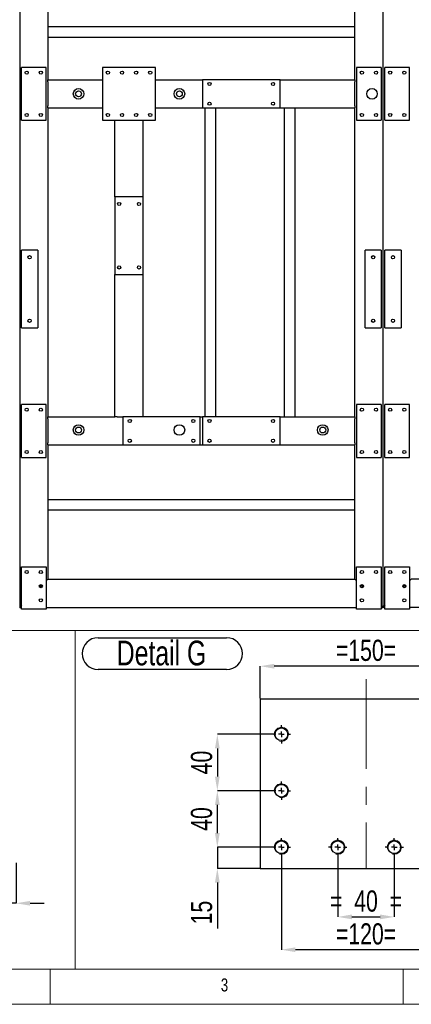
# Model space of a CAD drawing. Header units: millimetres. Extents: x 5 to 1226, y 5 to 415.
# Tile 2 of 61: x 93 to 148, y 5 to 144. Entities that reach past the tile are written whole.
import ezdxf

# ---------------------------------------------------------------- set-up
doc = ezdxf.new("R2010")
doc.units = ezdxf.units.MM
doc.header["$PDSIZE"] = -1
doc.linetypes.add('CENTERX2', pattern=[20.32, 12.7, -2.54, 2.54, -2.54])
for name, color, linetype in [('COTES', 1, 'Continuous'), ('NOTES', 6, 'Continuous'), ('TRAIT-FINS', 9, 'Continuous'), ('TRAIT-MIXTES', 3, 'CENTERX2')]:
    doc.layers.add(name, color=color, linetype=linetype)
doc.layers.add('TRAIT-FORT', color=4, linetype='Continuous', lineweight=25)
doc.styles.add('SLDTEXTSTYLE0', font='TXT', dxfattribs={"width": 0.75})
doc.dimstyles.new('SLDDIMSTYLE5', dxfattribs={"dimtxt": 3, "dimasz": 2, "dimexe": 0, "dimexo": 0.0625, "dimgap": 0.75, "dimtad": 1, "dimdec": 0, "dimlfac": 5, "dimrnd": 1e-09, "dimzin": 12, "dimdsep": 46, "dimtxsty": 'SLDTEXTSTYLE0', "dimsah": 1, "dimcen": 0.09, "dimadec": 0, "dimazin": 3, "dimtfac": 1, "dimtdec": 0, "dimtofl": 0, "dimtmove": 0, "dimatfit": 3, "dimfxl": 1, "dimfrac": 2, "dimtolj": 1, "dimtzin": 12, "dimarcsym": 0})
doc.dimstyles.new('SLDDIMSTYLE6', dxfattribs={"dimtxt": 3, "dimasz": 2, "dimexe": 0, "dimexo": 0.0625, "dimgap": 0.75, "dimtad": 1, "dimdec": 0, "dimlfac": 5, "dimrnd": 1e-09, "dimzin": 12, "dimdsep": 46, "dimtxsty": 'SLDTEXTSTYLE0', "dimsah": 1, "dimcen": 0.09, "dimadec": 0, "dimazin": 3, "dimtfac": 1, "dimtdec": 0, "dimtmove": 0, "dimatfit": 0, "dimfxl": 1, "dimfrac": 2, "dimtolj": 1, "dimtzin": 12, "dimarcsym": 0})

# ---------------------------------------------------------------- blocks, each defined once
blk = doc.blocks.new('_D_107')
at = {"layer": 'COTES', "color": 0, "lineweight": -2, "transparency": 16777216}
for p, q in [((137.74, 25.89), (137.74, 17.38)), ((145.74, 25.89), (145.74, 17.38)), ((139.74, 17.38), (143.74, 17.38))]:
    blk.add_line(p, q, dxfattribs=at)
at = {"layer": 'COTES', "color": 0, "transparency": 16777216}
for points in [[(139.74, 17.72), (139.74, 17.05), (137.74, 17.38)], [(143.74, 17.72), (143.74, 17.05), (145.74, 17.38)]]:
    blk.add_solid(points, dxfattribs=at)
at = {"layer": 'Defpoints', "color": 0, "transparency": 16777216}
for p in [(137.74, 25.95), (145.74, 25.95), (145.74, 17.38)]:
    blk.add_point(p, dxfattribs=at)
at = {"layer": 'COTES', "color": 0, "transparency": 16777216, "insert": (141.74, 21.13), "char_height": 3, "attachment_point": 2, "style": 'SLDTEXTSTYLE0'}
blk.add_mtext('\\A1;=  40  =', dxfattribs=at)
blk = doc.blocks.new('_D_108')
at = {"layer": 'COTES', "color": 0, "lineweight": -2, "transparency": 16777216}
for p, q in [((129.74, 25.89), (129.74, 12.73)), ((153.74, 25.89), (153.74, 12.73)), ((151.74, 12.73), (131.74, 12.73))]:
    blk.add_line(p, q, dxfattribs=at)
at = {"layer": 'COTES', "color": 0, "transparency": 16777216}
for points in [[(131.74, 13.07), (131.74, 12.4), (129.74, 12.73)], [(151.74, 13.07), (151.74, 12.4), (153.74, 12.73)]]:
    blk.add_solid(points, dxfattribs=at)
at = {"layer": 'Defpoints', "color": 0, "transparency": 16777216}
for p in [(129.74, 25.95), (153.74, 25.95), (129.74, 12.73)]:
    blk.add_point(p, dxfattribs=at)
at = {"layer": 'COTES', "color": 0, "transparency": 16777216, "insert": (141.74, 16.48), "char_height": 3, "attachment_point": 2, "style": 'SLDTEXTSTYLE0'}
blk.add_mtext('\\A1;=120=', dxfattribs=at)
blk = doc.blocks.new('_D_109')
at = {"layer": 'COTES', "color": 0, "lineweight": -2, "transparency": 16777216}
for p, q in [((120.67, 29.25), (120.67, 31.25)), ((128.38, 27.25), (120.67, 27.25)), ((120.67, 27.25), (120.67, 24.25)), ((126.68, 24.25), (120.67, 24.25)), ((120.67, 22.25), (120.67, 15.75))]:
    blk.add_line(p, q, dxfattribs=at)
at = {"layer": 'COTES', "color": 0, "transparency": 16777216}
for points in [[(120.33, 29.25), (121, 29.25), (120.67, 27.25)], [(120.33, 22.25), (121, 22.25), (120.67, 24.25)]]:
    blk.add_solid(points, dxfattribs=at)
at = {"layer": 'Defpoints', "color": 0, "transparency": 16777216}
for p in [(128.44, 27.25), (120.67, 24.25), (126.74, 24.25)]:
    blk.add_point(p, dxfattribs=at)
at = {"layer": 'COTES', "color": 0, "transparency": 16777216, "insert": (116.92, 18), "char_height": 3, "attachment_point": 2, "rotation": 90, "style": 'SLDTEXTSTYLE0'}
blk.add_mtext('\\A1;15', dxfattribs=at)
blk = doc.blocks.new('_D_110')
at = {"layer": 'COTES', "color": 0, "lineweight": -2, "transparency": 16777216}
for p, q in [((128.38, 35.25), (120.67, 35.25)), ((120.67, 29.25), (120.67, 33.25)), ((128.38, 27.25), (120.67, 27.25))]:
    blk.add_line(p, q, dxfattribs=at)
at = {"layer": 'COTES', "color": 0, "transparency": 16777216}
for points in [[(120.33, 33.25), (121, 33.25), (120.67, 35.25)], [(120.33, 29.25), (121, 29.25), (120.67, 27.25)]]:
    blk.add_solid(points, dxfattribs=at)
at = {"layer": 'Defpoints', "color": 0, "transparency": 16777216}
for p in [(120.67, 35.25), (128.44, 35.25), (128.44, 27.25)]:
    blk.add_point(p, dxfattribs=at)
at = {"layer": 'COTES', "color": 0, "transparency": 16777216, "insert": (116.92, 31.25), "char_height": 3, "attachment_point": 2, "rotation": 90, "style": 'SLDTEXTSTYLE0'}
blk.add_mtext('\\A1;40', dxfattribs=at)
blk = doc.blocks.new('_D_111')
at = {"layer": 'COTES', "color": 0, "lineweight": -2, "transparency": 16777216}
for p, q in [((128.38, 43.25), (120.67, 43.25)), ((120.67, 41.25), (120.67, 37.25)), ((128.38, 35.25), (120.67, 35.25))]:
    blk.add_line(p, q, dxfattribs=at)
at = {"layer": 'COTES', "color": 0, "transparency": 16777216}
for points in [[(120.33, 41.25), (121, 41.25), (120.67, 43.25)], [(120.33, 37.25), (121, 37.25), (120.67, 35.25)]]:
    blk.add_solid(points, dxfattribs=at)
at = {"layer": 'Defpoints', "color": 0, "transparency": 16777216}
for p in [(128.44, 43.25), (120.67, 35.25), (128.44, 35.25)]:
    blk.add_point(p, dxfattribs=at)
at = {"layer": 'COTES', "color": 0, "transparency": 16777216, "insert": (116.92, 39.25), "char_height": 3, "attachment_point": 2, "rotation": 90, "style": 'SLDTEXTSTYLE0'}
blk.add_mtext('\\A1;40', dxfattribs=at)
blk = doc.blocks.new('_D_113')
at = {"layer": 'COTES', "color": 0, "lineweight": -2, "transparency": 16777216}
for p, q in [((126.74, 48.31), (126.74, 52.9)), ((154.74, 52.9), (128.74, 52.9)), ((156.74, 48.31), (156.74, 52.9))]:
    blk.add_line(p, q, dxfattribs=at)
at = {"layer": 'COTES', "color": 0, "transparency": 16777216}
for points in [[(128.74, 53.23), (128.74, 52.56), (126.74, 52.9)], [(154.74, 53.23), (154.74, 52.56), (156.74, 52.9)]]:
    blk.add_solid(points, dxfattribs=at)
at = {"layer": 'Defpoints', "color": 0, "transparency": 16777216}
for p in [(126.74, 52.9), (126.74, 48.25), (156.74, 48.25)]:
    blk.add_point(p, dxfattribs=at)
at = {"layer": 'COTES', "color": 0, "transparency": 16777216, "insert": (141.74, 56.65), "char_height": 3, "attachment_point": 2, "style": 'SLDTEXTSTYLE0'}
blk.add_mtext('\\A1;=150=', dxfattribs=at)
blk = doc.blocks.new('SW_NOTE_33')
at = {"layer": 'NOTES', "color": 0}
for p, q in [((-0.08, 4.93), (18.14, 4.93)), ((18.14, 0.43), (-0.08, 0.43))]:
    blk.add_line(p, q, dxfattribs=at)
for centre, start, end in [((-0.08, 2.68), 90, 270), ((18.14, 2.68), 270, 90)]:
    blk.add_arc(centre, 2.25, start, end, dxfattribs=at)
at = {"layer": 'NOTES', "color": 0, "insert": (8.91, 4.51), "char_height": 3.5, "attachment_point": 2, "style": 'SLDTEXTSTYLE0'}
blk.add_mtext('Detail G', dxfattribs=at)
blk = doc.blocks.new('SW_CENTERMARKSYMBOL_68')
at = {"layer": 'TRAIT-MIXTES', "color": 0}
for p, q in [((-0.8, 0), (-1.3, 0)), ((0, 0), (-0.4, 0)), ((0, 0.8), (0, 1.3)), ((0, 0), (0, 0.4)), ((0, 0), (0, -0.4)), ((0, 0), (0.4, 0)), ((0.8, 0), (1.3, 0)), ((0, -0.8), (0, -1.3))]:
    blk.add_line(p, q, dxfattribs=at)
blk = doc.blocks.new('SW_CENTERMARKSYMBOL_69')
at = {"layer": 'TRAIT-MIXTES', "color": 0}
for p, q in [((-0.8, 0), (-1.3, 0)), ((0, 0), (-0.4, 0)), ((0, 0.8), (0, 1.3)), ((0, 0), (0, 0.4)), ((0, 0), (0, -0.4)), ((0, 0), (0.4, 0)), ((0.8, 0), (1.3, 0)), ((0, -0.8), (0, -1.3))]:
    blk.add_line(p, q, dxfattribs=at)
blk = doc.blocks.new('SW_CENTERMARKSYMBOL_70')
at = {"layer": 'TRAIT-MIXTES', "color": 0}
for p, q in [((-0.8, 0), (-1.3, 0)), ((0, 0), (-0.4, 0)), ((0, 0.8), (0, 1.3)), ((0, 0), (0, 0.4)), ((0, 0), (0, -0.4)), ((0, 0), (0.4, 0)), ((0.8, 0), (1.3, 0)), ((0, -0.8), (0, -1.3))]:
    blk.add_line(p, q, dxfattribs=at)
blk = doc.blocks.new('SW_CENTERMARKSYMBOL_71')
at = {"layer": 'TRAIT-MIXTES', "color": 0}
for p, q in [((-0.8, 0), (-1.3, 0)), ((0, 0), (-0.4, 0)), ((0, 0.8), (0, 1.3)), ((0, 0), (0, 0.4)), ((0, 0), (0, -0.4)), ((0, 0), (0.4, 0)), ((0.8, 0), (1.3, 0)), ((0, -0.8), (0, -1.3))]:
    blk.add_line(p, q, dxfattribs=at)
blk = doc.blocks.new('SW_CENTERMARKSYMBOL_72')
at = {"layer": 'TRAIT-MIXTES', "color": 0}
for p, q in [((-0.8, 0), (-1.3, 0)), ((0, 0), (-0.4, 0)), ((0, 0.8), (0, 1.3)), ((0, 0), (0, 0.4)), ((0, 0), (0, -0.4)), ((0, 0), (0.4, 0)), ((0.8, 0), (1.3, 0)), ((0, -0.8), (0, -1.3))]:
    blk.add_line(p, q, dxfattribs=at)
blk = doc.blocks.new('_D_121')
at = {"layer": 'COTES', "color": 0, "lineweight": -2, "transparency": 16777216}
for p, q in [((89.74, 25.02), (89.74, 19.31)), ((92.14, 25.02), (92.14, 19.31)), ((87.74, 19.31), (81.24, 19.31)), ((92.14, 19.31), (89.74, 19.31)), ((94.14, 19.31), (96.14, 19.31))]:
    blk.add_line(p, q, dxfattribs=at)
at = {"layer": 'COTES', "color": 0, "transparency": 16777216}
for points in [[(87.74, 19.65), (87.74, 18.98), (89.74, 19.31)], [(94.14, 19.65), (94.14, 18.98), (92.14, 19.31)]]:
    blk.add_solid(points, dxfattribs=at)
at = {"layer": 'Defpoints', "color": 0, "transparency": 16777216}
for p in [(89.74, 25.08), (92.14, 25.08), (89.74, 19.31)]:
    blk.add_point(p, dxfattribs=at)
at = {"layer": 'COTES', "color": 0, "transparency": 16777216, "insert": (83.49, 23.06), "char_height": 3, "attachment_point": 2, "style": 'SLDTEXTSTYLE0'}
blk.add_mtext('\\A1;12', dxfattribs=at)

msp = doc.modelspace()

# ---------------------------------------------------------------- linework, layer by layer
at = {"lineweight": 18}
for p, q in [((10, 57.95), (256.3179, 57.95)), ((100.5161, 57.95), (100.5161, 10)), ((100.5161, 10), (100.5161, 57.95)), ((10, 10), (100.5161, 10)), ((10, 10), (584, 10)), ((97, 10), (97, 5)), ((100.5161, 10), (256.3179, 10)), ((147, 5), (147, 10)), ((5, 5), (589, 5))]:
    msp.add_line(p, q, dxfattribs=at)
at = {"layer": 'TRAIT-FINS'}
for centre in [(101.003, 133.9874), (115.29, 133.9874), (142.5904, 133.9874), (142.5904, 133.9874), (101.003, 86.3627), (115.29, 86.3627), (135.6056, 86.3627)]:
    msp.add_circle(centre, 0.75, dxfattribs=at)
at = {"layer": 'TRAIT-FINS', "lineweight": 18}
for centre in [(129.743, 43.2502), (129.743, 35.2502), (129.743, 27.2502), (137.743, 27.2502), (145.743, 27.2502)]:
    msp.add_arc(centre, 1, 255, 195, dxfattribs=at)
at = {"layer": 'TRAIT-FORT', "lineweight": 25}
for p, q in [((92.6582, 204.7383), (92.6582, 61.2383)), ((144.1582, 61.2383), (144.1582, 204.7383)), ((96.6582, 200.7383), (96.6582, 135.9883)), ((140.1582, 135.9883), (140.1582, 200.7383)), ((140.1582, 143.4883), (96.6582, 143.4883)), ((140.1582, 141.9883), (96.6582, 141.9883)), ((92.9082, 130.2383), (92.9082, 137.7383)), ((96.4082, 137.7383), (92.9082, 137.7383)), ((96.4082, 130.2383), (96.4082, 137.7383)), ((104.4082, 137.7383), (104.4082, 130.2383)), ((111.9082, 137.7383), (104.4082, 137.7383)), ((111.9082, 130.2383), (111.9082, 137.7383)), ((143.9082, 137.7383), (140.4082, 137.7383)), ((140.4082, 137.7383), (140.4082, 130.2383)), ((143.9082, 137.7383), (143.9082, 130.2383)), ((144.4082, 130.2383), (144.4082, 137.7383)), ((147.9082, 137.7383), (144.4082, 137.7383)), ((147.9082, 130.2383), (147.9082, 137.7383)), ((96.6582, 135.9883), (104.4082, 135.9883)), ((96.6582, 135.6883), (96.6582, 135.9883)), ((96.6582, 135.6883), (96.6582, 132.2883)), ((111.9082, 135.9883), (118.5582, 135.9883)), ((118.5582, 135.9883), (118.5582, 131.9883)), ((129.5582, 135.9883), (118.5582, 135.9883)), ((129.5582, 135.9883), (140.1582, 135.9883)), ((129.5582, 131.9883), (129.5582, 135.9883)), ((140.1582, 135.9883), (140.1582, 135.6883)), ((140.1582, 132.2883), (140.1582, 135.6883)), ((96.6582, 131.9883), (96.6582, 132.2883)), ((96.6582, 131.9883), (104.4082, 131.9883)), ((96.6582, 131.9883), (96.6582, 88.2383)), ((111.9082, 131.9883), (118.5582, 131.9883)), ((118.5582, 131.9883), (129.5582, 131.9883)), ((118.9082, 131.9883), (118.9082, 88.2383)), ((120.4082, 131.9883), (120.4082, 88.2383)), ((129.5582, 131.9883), (140.1582, 131.9883)), ((130.1582, 131.9883), (130.1582, 88.2383)), ((131.6582, 131.9883), (131.6582, 88.2383)), ((140.1582, 132.2883), (140.1582, 131.9883)), ((140.1582, 88.2383), (140.1582, 131.9883)), ((92.9082, 130.2383), (96.4082, 130.2383)), ((104.4082, 130.2383), (111.9082, 130.2383)), ((106.1582, 119.3883), (106.1582, 130.2383)), ((110.1582, 119.3883), (110.1582, 130.2383)), ((140.4082, 130.2383), (143.9082, 130.2383)), ((144.4082, 130.2383), (147.9082, 130.2383)), ((106.1582, 119.3883), (106.1582, 108.3883)), ((110.1582, 119.3883), (106.1582, 119.3883)), ((110.1582, 108.3883), (110.1582, 119.3883)), ((95.2082, 111.8383), (92.9082, 111.8383)), ((92.9082, 100.8383), (92.9082, 111.8383)), ((95.2082, 111.8383), (95.2082, 100.8383)), ((143.9082, 111.8383), (141.6082, 111.8383)), ((141.6082, 100.8383), (141.6082, 111.8383)), ((143.9082, 111.8383), (143.9082, 100.8383)), ((144.4082, 100.8383), (144.4082, 111.8383)), ((146.7082, 111.8383), (144.4082, 111.8383)), ((146.7082, 111.8383), (146.7082, 100.8383)), ((106.1582, 108.3883), (110.1582, 108.3883)), ((106.1582, 88.2383), (106.1582, 108.3883)), ((110.1582, 88.2383), (110.1582, 108.3883)), ((92.9082, 100.8383), (95.2082, 100.8383)), ((141.6082, 100.8383), (143.9082, 100.8383)), ((144.4082, 100.8383), (146.7082, 100.8383)), ((92.9082, 82.4883), (92.9082, 89.9883)), ((96.4082, 89.9883), (92.9082, 89.9883)), ((96.4082, 82.4883), (96.4082, 89.9883)), ((143.9082, 89.9883), (140.4082, 89.9883)), ((140.4082, 89.9883), (140.4082, 82.4883)), ((143.9082, 89.9883), (143.9082, 82.4883)), ((144.4082, 82.4883), (144.4082, 89.9883)), ((147.9082, 89.9883), (144.4082, 89.9883)), ((147.9082, 82.4883), (147.9082, 89.9883)), ((96.6582, 88.2383), (106.1582, 88.2383)), ((96.6582, 87.9383), (96.6582, 88.2383)), ((96.6582, 87.9383), (96.6582, 84.5383)), ((106.4582, 88.2383), (106.1582, 88.2383)), ((106.4582, 88.2383), (107.2582, 88.2383)), ((107.2582, 88.2383), (107.2582, 84.2383)), ((118.2582, 88.2383), (107.2582, 88.2383)), ((118.2582, 88.2383), (118.5582, 88.2383)), ((118.2582, 84.2383), (118.2582, 88.2383)), ((118.5582, 88.2383), (118.5582, 84.2383)), ((129.5582, 88.2383), (118.5582, 88.2383)), ((129.5582, 88.2383), (140.1582, 88.2383)), ((129.5582, 84.2383), (129.5582, 88.2383)), ((140.1582, 88.2383), (140.1582, 87.9383)), ((140.1582, 84.5383), (140.1582, 87.9383)), ((96.6582, 84.2383), (96.6582, 84.5383)), ((96.6582, 84.2383), (107.2582, 84.2383)), ((96.6582, 84.2383), (96.6582, 65.2383)), ((107.2582, 84.2383), (118.2582, 84.2383)), ((118.2582, 84.2383), (118.5582, 84.2383)), ((118.5582, 84.2383), (129.5582, 84.2383)), ((129.5582, 84.2383), (140.1582, 84.2383)), ((140.1582, 84.5383), (140.1582, 84.2383)), ((140.1582, 65.2383), (140.1582, 84.2383)), ((92.9082, 82.4883), (96.4082, 82.4883)), ((140.4082, 82.4883), (143.9082, 82.4883)), ((144.4082, 82.4883), (147.9082, 82.4883)), ((140.1582, 76.4883), (96.6582, 76.4883)), ((140.1582, 74.9883), (96.6582, 74.9883)), ((92.9082, 66.9883), (96.4082, 66.9883)), ((92.9082, 60.9883), (92.9082, 66.9883)), ((96.4082, 66.9883), (96.4082, 60.9883)), ((140.4082, 60.9883), (140.4082, 66.9883)), ((140.4082, 66.9883), (143.9082, 66.9883)), ((143.9082, 66.9883), (143.9082, 60.9883)), ((144.4082, 66.9883), (147.9082, 66.9883)), ((144.4082, 60.9883), (144.4082, 66.9883)), ((147.9082, 66.9883), (147.9082, 60.9883)), ((95.8173, 64.3974), (95.4991, 64.0792)), ((96.6582, 65.2383), (96.4082, 64.9883)), ((96.4082, 64.9883), (96.6582, 65.2383)), ((96.6582, 65.2383), (140.1582, 65.2383)), ((140.4082, 64.9883), (140.1582, 65.2383)), ((140.1582, 65.2383), (140.4082, 64.9883)), ((141.3173, 64.0792), (140.9991, 64.3974)), ((147.3173, 64.3974), (146.9991, 64.0792)), ((148.1582, 65.2383), (147.9082, 64.9883)), ((147.9082, 64.9883), (148.1582, 65.2383)), ((192.4082, 65.2383), (148.1582, 65.2383)), ((92.9082, 61.4883), (92.6582, 61.2383)), ((92.6582, 61.2383), (92.9082, 61.4883)), ((144.1582, 61.2383), (143.9082, 61.4883)), ((143.9082, 61.4883), (144.1582, 61.2383)), ((144.4082, 61.4883), (144.1582, 61.2383)), ((144.1582, 61.2383), (144.4082, 61.4883)), ((92.6582, 61.2383), (92.9082, 61.2383)), ((96.4082, 60.9883), (92.9082, 60.9883)), ((96.4082, 61.2383), (140.4082, 61.2383)), ((143.9082, 60.9883), (140.4082, 60.9883)), ((143.9082, 61.2383), (144.1582, 61.2383)), ((144.4082, 61.2383), (144.1582, 61.2383)), ((147.9082, 60.9883), (144.4082, 60.9883)), ((192.6582, 61.2383), (147.9082, 61.2383)), ((126.743, 48.2502), (126.743, 24.2502)), ((156.743, 48.2502), (126.743, 48.2502)), ((126.743, 24.2502), (156.743, 24.2502))]:
    msp.add_line(p, q, dxfattribs=at)
for centre, radius in [((93.6582, 136.9883), 0.225), ((95.6582, 136.9883), 0.225), ((105.1582, 136.9883), 0.225), ((107.1582, 136.9883), 0.225), ((109.1582, 136.9883), 0.225), ((111.1582, 136.9883), 0.225), ((141.1582, 136.9883), 0.225), ((143.1582, 136.9883), 0.225), ((145.1582, 136.9883), 0.225), ((147.1582, 136.9883), 0.225), ((119.5582, 135.3883), 0.225), ((128.5582, 135.3883), 0.225), ((101.003, 133.9874), 0.75), ((101.003, 133.9874), 0.4167), ((115.29, 133.9874), 0.75), ((115.29, 133.9874), 0.4167), ((119.5582, 132.5883), 0.225), ((128.5582, 132.5883), 0.225), ((93.6582, 130.9883), 0.225), ((95.6582, 130.9883), 0.225), ((105.1582, 130.9883), 0.225), ((107.1582, 130.9883), 0.225), ((109.1582, 130.9883), 0.225), ((111.1582, 130.9883), 0.225), ((141.1582, 130.9883), 0.225), ((143.1582, 130.9883), 0.225), ((145.1582, 130.9883), 0.225), ((147.1582, 130.9883), 0.225), ((106.7582, 118.3883), 0.225), ((109.5582, 118.3883), 0.225), ((94.0582, 110.8383), 0.225), ((142.7582, 110.8383), 0.225), ((145.5582, 110.8383), 0.225), ((106.7582, 109.3883), 0.225), ((109.5582, 109.3883), 0.225), ((94.0582, 101.8383), 0.225), ((142.7582, 101.8383), 0.225), ((145.5582, 101.8383), 0.225), ((93.6582, 89.2383), 0.225), ((95.6582, 89.2383), 0.225), ((141.1582, 89.2383), 0.225), ((143.1582, 89.2383), 0.225), ((145.1582, 89.2383), 0.225), ((147.1582, 89.2383), 0.225), ((101.003, 86.3627), 0.75), ((101.003, 86.3627), 0.4167), ((108.2582, 87.6383), 0.225), ((117.2582, 87.6383), 0.225), ((119.5582, 87.6383), 0.225), ((128.5582, 87.6383), 0.225), ((135.6056, 86.3627), 0.75), ((135.6056, 86.3627), 0.4167), ((108.2582, 84.8383), 0.225), ((117.2582, 84.8383), 0.225), ((119.5582, 84.8383), 0.225), ((128.5582, 84.8383), 0.225), ((93.6582, 83.2383), 0.225), ((95.6582, 83.2383), 0.225), ((141.1582, 83.2383), 0.225), ((143.1582, 83.2383), 0.225), ((145.1582, 83.2383), 0.225), ((147.1582, 83.2383), 0.225), ((93.6582, 66.2383), 0.225), ((95.6582, 66.2383), 0.225), ((141.1582, 66.2383), 0.225), ((143.1582, 66.2383), 0.225), ((145.1582, 66.2383), 0.225), ((147.1582, 66.2383), 0.225), ((95.6582, 64.2383), 0.225), ((141.1582, 64.2383), 0.225), ((147.1582, 64.2383), 0.225), ((95.6582, 62.2383), 0.225), ((141.1582, 62.2383), 0.225), ((147.1582, 62.2383), 0.225), ((129.743, 43.2502), 0.9), ((129.743, 35.2502), 0.9), ((129.743, 27.2502), 0.9), ((137.743, 27.2502), 0.9), ((145.743, 27.2502), 0.9)]:
    msp.add_circle(centre, radius, dxfattribs=at)
at = {"layer": 'TRAIT-MIXTES', "lineweight": 18}
msp.add_line((141.743, 51.0618), (141.743, 24.2502), dxfattribs=at)

# ---------------------------------------------------------------- block references
at = {"layer": 'NOTES'}
msp.add_blockref('SW_NOTE_33', (103.8505, 52.008), dxfattribs=at)
at = {"layer": 'TRAIT-MIXTES'}
for name, p in [('SW_CENTERMARKSYMBOL_72', (129.743, 43.2502)), ('SW_CENTERMARKSYMBOL_71', (129.743, 35.2502)), ('SW_CENTERMARKSYMBOL_70', (129.743, 27.2502)), ('SW_CENTERMARKSYMBOL_69', (137.743, 27.2502)), ('SW_CENTERMARKSYMBOL_68', (145.743, 27.2502))]:
    msp.add_blockref(name, p, dxfattribs=at)

# ---------------------------------------------------------------- texts
at = {"layer": 'NOTES', "insert": (121.1667, 8.668), "char_height": 1.8521, "attachment_point": 1, "style": 'SLDTEXTSTYLE0'}
msp.add_mtext('3', dxfattribs=at)

# ---------------------------------------------------------------- dimensions: what is measured, and where the dimension line sits
at = {"layer": 'COTES'}
for base, p1, p2, text, dimstyle, picture, middle in [((126.743, 52.8973), (156.743, 48.2502), (126.743, 48.2502), '=<>=', 'SLDDIMSTYLE5', '_D_113', (141.743, 52.8973)), ((129.743, 12.7322), (153.743, 25.9502), (129.743, 25.9502), '=<>=', 'SLDDIMSTYLE5', '_D_108', (141.743, 12.7322)), ((145.743, 17.3833), (137.743, 25.9502), (145.743, 25.9502), '=  <>  =', 'SLDDIMSTYLE6', '_D_107', (141.743, 17.3833))]:
    dim = msp.add_linear_dim(base=base, p1=p1, p2=p2, text=text, dimstyle=dimstyle, dxfattribs=at)
    dim.commit()
    dim.dimension.update_dxf_attribs({"geometry": picture, "text_midpoint": middle, "dimtype": 160})
for base, p1, p2, dimstyle, picture, middle in [((120.666, 35.2502), (128.443, 43.2502), (128.443, 35.2502), 'SLDDIMSTYLE5', '_D_111', (120.666, 39.2502)), ((120.666, 35.2502), (128.443, 27.2502), (128.443, 35.2502), 'SLDDIMSTYLE5', '_D_110', (120.666, 31.2502)), ((120.666, 24.2502), (128.443, 27.2502), (126.743, 24.2502), 'SLDDIMSTYLE6', '_D_109', (120.666, 18.0002))]:
    dim = msp.add_linear_dim(base=base, p1=p1, p2=p2, angle=90, dimstyle=dimstyle, dxfattribs=at)
    dim.commit()
    dim.dimension.update_dxf_attribs({"geometry": picture, "text_midpoint": middle, "dimtype": 160})
dim = msp.add_linear_dim(base=(89.7446, 19.312), p1=(92.1446, 25.0787), p2=(89.7446, 25.0787), dimstyle='SLDDIMSTYLE6', dxfattribs=at)
dim.commit()
dim.dimension.update_dxf_attribs({"geometry": '_D_121', "text_midpoint": (83.4946, 19.312), "dimtype": 160})

doc.saveas('drawing.dxf')
